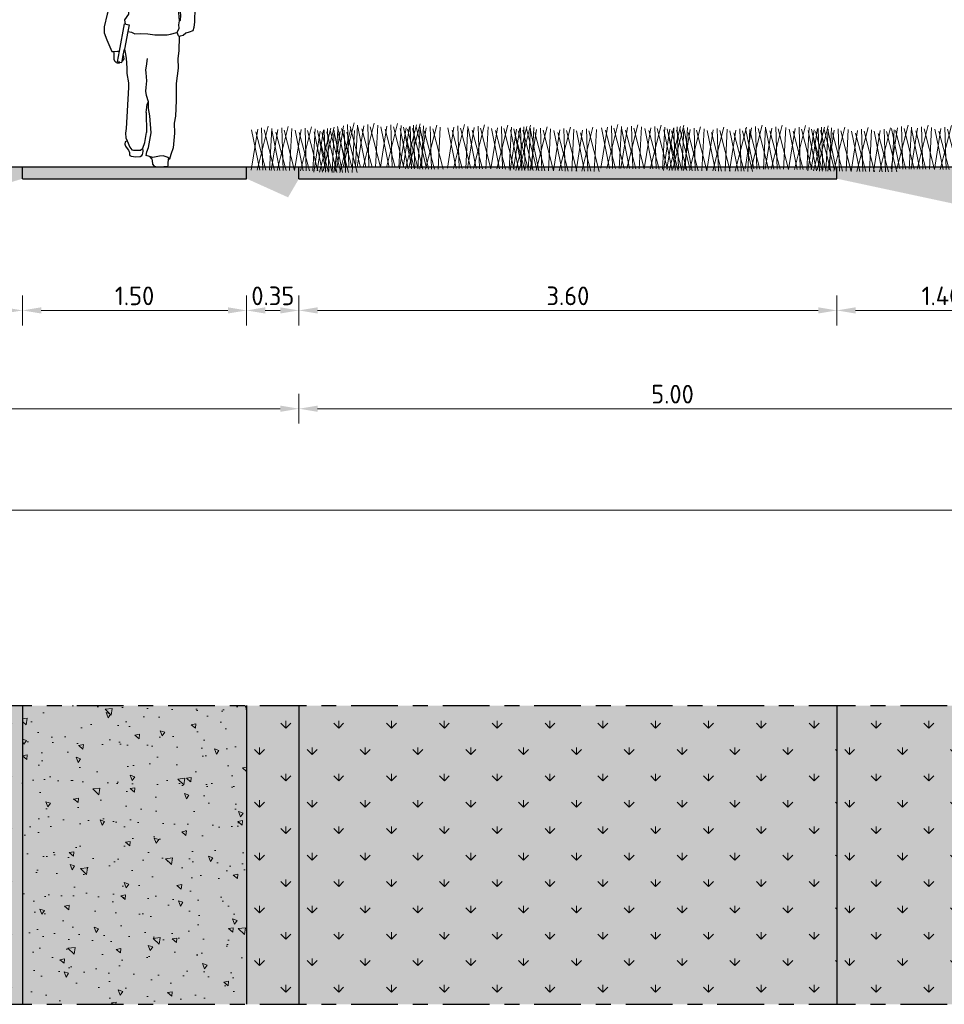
# Model space of a CAD drawing. Header units: metres. Extents: x 104013 to 108981, y 427946 to 428479.
# Tile 205 of 256: x 108865 to 108871, y 428212 to 428219. Entities that reach past the tile are written whole.
import ezdxf

# ---------------------------------------------------------------- set-up
doc = ezdxf.new("R2010")
doc.units = ezdxf.units.M
doc.linetypes.add('CENTER', pattern=[2, 1.25, -0.25, 0.25, -0.25])
doc.linetypes.add('XX-AFBREEK', pattern=[7, 4, -1, 1, -1])
doc.layers.get('DefPoints').update_dxf_attribs({"color": 211, "lineweight": 18})
for name, color, linetype, lineweight, true_color in [('N-WE-GR-GRAS_GAZON-V', 7, 'Continuous', 18, 0xdbffb8), ('N-WE-GR-HEESTER-SD', 7, 'Continuous', 0, 0x00c700), ('N-WE-VH-VERHARDING_HALFVERHARDING-V', 7, 'Continuous', 18, 0xd7aa8c)]:
    doc.layers.add(name, color=color, linetype=linetype, lineweight=lineweight, true_color=true_color)
for name, color, linetype, lineweight in [('N-WE-GR-KRUIDEN-AD-50', 92, 'Continuous', 18), ('N-WE-VH-KANTVERHARDING-M', 7, 'Continuous', 18), ('N-WE-VH-VERHARDING-GD', 7, 'Continuous', 25), ('N-WE-VH-VERHARDING_HALFVERHARDING-A-50', 252, 'Continuous', 18), ('X-XX-AL-AANKLEDING-SD', 251, 'Continuous', 25), ('X-XX-AL-AFBREEKLIJN-GD', 7, 'XX-AFBREEK', 25)]:
    doc.layers.add(name, color=color, linetype=linetype, lineweight=lineweight)
doc.styles.add('NLCS-ISO-M50-T25', font='NLCS-ISO.ttf', dxfattribs={"height": 0.125})
doc.dimstyles.new('NLCS-M50-T25-PIJL_l2_h1', dxfattribs={"dimscale": 0.05, "dimtxt": 2.5, "dimasz": 2.5, "dimexe": 2, "dimexo": 2, "dimgap": 0.7, "dimtad": 1, "dimzin": 0, "dimdsep": 46, "dimtxsty": 'NLCS-ISO-M50-T25', "dimcen": 2.5, "dimdle": 2, "dimclrd": 256, "dimclre": 256, "dimclrt": 256, "dimadec": 1, "dimazin": 0, "dimtfac": 1, "dimtofl": 0, "dimtmove": 1, "dimatfit": 0, "dimfxl": 2, "dimfxlon": 1, "dimtfillclr": 256, "dimtolj": 1, "dimtzin": 0, "dimlwd": 18, "dimlwe": 18, "dimarcsym": 0})

# ---------------------------------------------------------------- blocks, each defined once
blk = doc.blocks.new('bloemrijkmengsel')
for points in [[(0.0579, 0.0014), (-0.0067, 0.27)], [(0, 0), (0.0333, 0.276)], [(0.0394, 0.001), (0.1028, 0.2972)], [(0.0786, 0.0019), (0.0597, 0.286)], [(0.1557, 0.0038), (0.0769, 0.2727)], [(0.1224, 0.003), (0.1269, 0.2842)], [(0.0988, 0.0024), (0.021, 0.2569)]]:
    blk.add_lwpolyline(points)
blk = doc.blocks.new('*D2732')
at = {"layer": 'DefPoints', "color": 0, "transparency": 16777216}
for p in [(108861.3036, 428217.8883), (108886.3036, 428217.8883), (108886.3036, 428215.588)]:
    blk.add_point(p, dxfattribs=at)
at = {"layer": 'N-WE-VH-KANTVERHARDING-M', "lineweight": 18, "transparency": 16777216}
for p, q in [((108861.3036, 428215.688), (108861.3036, 428215.488)), ((108886.3036, 428215.688), (108886.3036, 428215.488)), ((108861.4286, 428215.588), (108886.1786, 428215.588))]:
    blk.add_line(p, q, dxfattribs=at)
at = {"layer": 'N-WE-VH-KANTVERHARDING-M', "transparency": 16777216}
for points in [[(108861.4286, 428215.6088), (108861.4286, 428215.5672), (108861.3036, 428215.588)], [(108886.1786, 428215.6088), (108886.1786, 428215.5672), (108886.3036, 428215.588)]]:
    blk.add_solid(points, dxfattribs=at)
at = {"layer": 'N-WE-VH-KANTVERHARDING-M', "transparency": 16777216, "insert": (108873.8036, 428215.6855), "char_height": 0.125, "attachment_point": 5, "style": 'NLCS-ISO-M50-T25'}
blk.add_mtext('\\A1;25.00', dxfattribs=at)
blk = doc.blocks.new('*D2791')
at = {"layer": 'DefPoints', "color": 0, "transparency": 16777216}
for p in [(108864.9536, 428217.8883), (108861.4036, 428217.6883), (108864.9536, 428216.9262)]:
    blk.add_point(p, dxfattribs=at)
at = {"layer": 'N-WE-VH-KANTVERHARDING-M', "lineweight": 18, "transparency": 16777216}
for p, q in [((108861.4036, 428217.0262), (108861.4036, 428216.8262)), ((108864.9536, 428217.0262), (108864.9536, 428216.8262)), ((108861.5286, 428216.9262), (108864.8286, 428216.9262))]:
    blk.add_line(p, q, dxfattribs=at)
at = {"layer": 'N-WE-VH-KANTVERHARDING-M', "transparency": 16777216}
for points in [[(108861.5286, 428216.9471), (108861.5286, 428216.9054), (108861.4036, 428216.9262)], [(108864.8286, 428216.9471), (108864.8286, 428216.9054), (108864.9536, 428216.9262)]]:
    blk.add_solid(points, dxfattribs=at)
at = {"layer": 'N-WE-VH-KANTVERHARDING-M', "transparency": 16777216, "insert": (108863.1786, 428217.0237), "char_height": 0.125, "attachment_point": 5, "style": 'NLCS-ISO-M50-T25'}
blk.add_mtext('\\A1;3.55', dxfattribs=at)
blk = doc.blocks.new('*D2792')
at = {"layer": 'DefPoints', "color": 0, "transparency": 16777216}
for p in [(108864.9536, 428217.8883), (108866.4536, 428217.8883), (108866.4536, 428216.9262)]:
    blk.add_point(p, dxfattribs=at)
at = {"layer": 'N-WE-VH-KANTVERHARDING-M', "lineweight": 18, "transparency": 16777216}
for p, q in [((108864.9536, 428217.0262), (108864.9536, 428216.8262)), ((108866.4536, 428217.0262), (108866.4536, 428216.8262)), ((108865.0786, 428216.9262), (108866.3286, 428216.9262))]:
    blk.add_line(p, q, dxfattribs=at)
at = {"layer": 'N-WE-VH-KANTVERHARDING-M', "transparency": 16777216}
for points in [[(108865.0786, 428216.9471), (108865.0786, 428216.9054), (108864.9536, 428216.9262)], [(108866.3286, 428216.9471), (108866.3286, 428216.9054), (108866.4536, 428216.9262)]]:
    blk.add_solid(points, dxfattribs=at)
at = {"layer": 'N-WE-VH-KANTVERHARDING-M', "transparency": 16777216, "insert": (108865.7036, 428217.0237), "char_height": 0.125, "attachment_point": 5, "style": 'NLCS-ISO-M50-T25'}
blk.add_mtext('\\A1;1.50', dxfattribs=at)
blk = doc.blocks.new('*D2793')
at = {"layer": 'DefPoints', "color": 0, "transparency": 16777216}
for p in [(108866.4536, 428217.8883), (108866.8036, 428217.8883), (108866.8036, 428216.9262)]:
    blk.add_point(p, dxfattribs=at)
at = {"layer": 'N-WE-VH-KANTVERHARDING-M', "lineweight": 18, "transparency": 16777216}
for p, q in [((108866.4536, 428217.0262), (108866.4536, 428216.8262)), ((108866.8036, 428217.0262), (108866.8036, 428216.8262)), ((108866.5786, 428216.9262), (108866.6786, 428216.9262))]:
    blk.add_line(p, q, dxfattribs=at)
at = {"layer": 'N-WE-VH-KANTVERHARDING-M', "transparency": 16777216}
for points in [[(108866.5786, 428216.9471), (108866.5786, 428216.9054), (108866.4536, 428216.9262)], [(108866.6786, 428216.9471), (108866.6786, 428216.9054), (108866.8036, 428216.9262)]]:
    blk.add_solid(points, dxfattribs=at)
at = {"layer": 'N-WE-VH-KANTVERHARDING-M', "transparency": 16777216, "insert": (108866.6286, 428217.0237), "char_height": 0.125, "attachment_point": 5, "style": 'NLCS-ISO-M50-T25'}
blk.add_mtext('\\A1;0.35', dxfattribs=at)
blk = doc.blocks.new('*D2777')
at = {"layer": 'DefPoints', "color": 0, "transparency": 16777216}
for p in [(108866.8036, 428217.8883), (108870.4036, 428217.8883), (108870.4036, 428216.9262)]:
    blk.add_point(p, dxfattribs=at)
at = {"layer": 'N-WE-VH-KANTVERHARDING-M', "lineweight": 18, "transparency": 16777216}
for p, q in [((108866.8036, 428217.0262), (108866.8036, 428216.8262)), ((108870.4036, 428217.0262), (108870.4036, 428216.8262)), ((108866.9286, 428216.9262), (108870.2786, 428216.9262))]:
    blk.add_line(p, q, dxfattribs=at)
at = {"layer": 'N-WE-VH-KANTVERHARDING-M', "transparency": 16777216}
for points in [[(108866.9286, 428216.9471), (108866.9286, 428216.9054), (108866.8036, 428216.9262)], [(108870.2786, 428216.9471), (108870.2786, 428216.9054), (108870.4036, 428216.9262)]]:
    blk.add_solid(points, dxfattribs=at)
at = {"layer": 'N-WE-VH-KANTVERHARDING-M', "transparency": 16777216, "insert": (108868.6036, 428217.0237), "char_height": 0.125, "attachment_point": 5, "style": 'NLCS-ISO-M50-T25'}
blk.add_mtext('\\A1;3.60', dxfattribs=at)
blk = doc.blocks.new('*D2778')
at = {"layer": 'DefPoints', "color": 0, "transparency": 16777216}
for p in [(108870.4036, 428217.8883), (108871.8036, 428217.8883), (108871.8036, 428216.9262)]:
    blk.add_point(p, dxfattribs=at)
at = {"layer": 'N-WE-VH-KANTVERHARDING-M', "lineweight": 18, "transparency": 16777216}
for p, q in [((108870.4036, 428217.0262), (108870.4036, 428216.8262)), ((108871.8036, 428217.0262), (108871.8036, 428216.8262)), ((108870.5286, 428216.9262), (108871.6786, 428216.9262))]:
    blk.add_line(p, q, dxfattribs=at)
at = {"layer": 'N-WE-VH-KANTVERHARDING-M', "transparency": 16777216}
for points in [[(108870.5286, 428216.9471), (108870.5286, 428216.9054), (108870.4036, 428216.9262)], [(108871.6786, 428216.9471), (108871.6786, 428216.9054), (108871.8036, 428216.9262)]]:
    blk.add_solid(points, dxfattribs=at)
at = {"layer": 'N-WE-VH-KANTVERHARDING-M', "transparency": 16777216, "insert": (108871.1036, 428217.0237), "char_height": 0.125, "attachment_point": 5, "style": 'NLCS-ISO-M50-T25'}
blk.add_mtext('\\A1;1.40', dxfattribs=at)
blk = doc.blocks.new('*D2758')
at = {"layer": 'DefPoints', "color": 0, "transparency": 16777216}
for p in [(108866.8036, 428217.8883), (108871.8036, 428217.2301), (108866.8036, 428216.268)]:
    blk.add_point(p, dxfattribs=at)
at = {"layer": 'N-WE-VH-KANTVERHARDING-M', "lineweight": 18, "transparency": 16777216}
for p, q in [((108866.8036, 428216.368), (108866.8036, 428216.168)), ((108871.8036, 428216.368), (108871.8036, 428216.168)), ((108871.6786, 428216.268), (108866.9286, 428216.268))]:
    blk.add_line(p, q, dxfattribs=at)
at = {"layer": 'N-WE-VH-KANTVERHARDING-M', "transparency": 16777216}
for points in [[(108866.9286, 428216.2889), (108866.9286, 428216.2472), (108866.8036, 428216.268)], [(108871.6786, 428216.2889), (108871.6786, 428216.2472), (108871.8036, 428216.268)]]:
    blk.add_solid(points, dxfattribs=at)
at = {"layer": 'N-WE-VH-KANTVERHARDING-M', "transparency": 16777216, "insert": (108869.3036, 428216.3655), "char_height": 0.125, "attachment_point": 5, "style": 'NLCS-ISO-M50-T25'}
blk.add_mtext('\\A1;5.00', dxfattribs=at)
blk = doc.blocks.new('*D2760')
at = {"layer": 'DefPoints', "color": 0, "transparency": 16777216}
for p in [(108861.3036, 428217.8883), (108866.8036, 428217.8883), (108861.3036, 428216.268)]:
    blk.add_point(p, dxfattribs=at)
at = {"layer": 'N-WE-VH-KANTVERHARDING-M', "lineweight": 18, "transparency": 16777216}
for p, q in [((108861.3036, 428216.368), (108861.3036, 428216.168)), ((108866.8036, 428216.368), (108866.8036, 428216.168)), ((108866.6786, 428216.268), (108861.4286, 428216.268))]:
    blk.add_line(p, q, dxfattribs=at)
at = {"layer": 'N-WE-VH-KANTVERHARDING-M', "transparency": 16777216}
for points in [[(108861.4286, 428216.2889), (108861.4286, 428216.2472), (108861.3036, 428216.268)], [(108866.6786, 428216.2889), (108866.6786, 428216.2472), (108866.8036, 428216.268)]]:
    blk.add_solid(points, dxfattribs=at)
at = {"layer": 'N-WE-VH-KANTVERHARDING-M', "transparency": 16777216, "insert": (108864.0536, 428216.3655), "char_height": 0.125, "attachment_point": 5, "style": 'NLCS-ISO-M50-T25'}
blk.add_mtext('\\A1;5.50', dxfattribs=at)
blk = doc.blocks.new('SAL-AANKLEDING_VOETGANGER_MAN_ACHTERAANZICHT-D')
for p, q in [((-0.0654, 1.7068), (-0.0458, 1.7207)), ((-0.0458, 1.7207), (-0.0254, 1.7288)), ((-0.0254, 1.7288), (-0.0075, 1.7288)), ((-0.0075, 1.7288), (0.0097, 1.7231)), ((0.0097, 1.7231), (0.0268, 1.706)), ((-0.0948, 1.6163), (-0.0882, 1.6505)), ((-0.0882, 1.6505), (-0.076, 1.6889)), ((-0.076, 1.6889), (-0.0654, 1.7068)), ((0.0268, 1.706), (0.0529, 1.675)), ((0.0529, 1.675), (0.0627, 1.6562)), ((0.0627, 1.6562), (0.0684, 1.6367)), ((-0.1004, 1.593), (-0.1011, 1.5887)), ((-0.1011, 1.5887), (-0.1009, 1.5711)), ((-0.0991, 1.5965), (-0.1004, 1.593)), ((-0.0966, 1.599), (-0.0991, 1.5965)), ((-0.095, 1.5999), (-0.0966, 1.599)), ((-0.0931, 1.5991), (-0.095, 1.5999)), ((-0.0931, 1.5991), (-0.0948, 1.6163)), ((-0.0915, 1.582), (-0.0931, 1.5991)), ((0.0659, 1.58), (0.0692, 1.6138)), ((0.0684, 1.6367), (0.0692, 1.6138)), ((-0.1009, 1.5711), (-0.0982, 1.5632)), ((-0.0982, 1.5632), (-0.0954, 1.5593)), ((-0.0954, 1.5593), (-0.0911, 1.5563)), ((-0.0882, 1.5804), (-0.0915, 1.582)), ((-0.0808, 1.5536), (-0.0911, 1.5563)), ((-0.0774, 1.5535), (-0.0882, 1.5804)), ((-0.0808, 1.5536), (-0.0774, 1.5535)), ((-0.0641, 1.5203), (-0.0774, 1.5535)), ((-0.0673, 1.4919), (-0.0641, 1.5203)), ((-0.0597, 1.5094), (-0.0641, 1.5203)), ((0.0399, 1.5261), (0.0374, 1.5192)), ((0.0399, 1.5261), (0.042, 1.5263)), ((0.042, 1.5263), (0.0434, 1.528)), ((0.0434, 1.528), (0.0494, 1.5374)), ((0.0585, 1.5589), (0.0494, 1.5374)), ((0.0585, 1.5589), (0.0659, 1.58)), ((-0.1172, 1.4548), (-0.1519, 1.4337)), ((-0.1193, 1.4593), (-0.1042, 1.4749)), ((-0.1193, 1.4593), (-0.1172, 1.4548)), ((-0.1172, 1.4548), (-0.1153, 1.4533)), ((-0.1153, 1.4533), (-0.1114, 1.4543)), ((-0.1114, 1.4543), (-0.0973, 1.4592)), ((-0.1042, 1.4749), (-0.0857, 1.4881)), ((-0.0973, 1.4592), (-0.0722, 1.4606)), ((-0.0857, 1.4881), (-0.0673, 1.4919)), ((-0.0722, 1.4606), (-0.0097, 1.4616)), ((-0.0673, 1.4919), (-0.0565, 1.4947)), ((-0.0523, 1.4996), (-0.0597, 1.5094)), ((-0.0565, 1.4947), (-0.0523, 1.4996)), ((-0.0425, 1.4955), (-0.0523, 1.4996)), ((-0.0262, 1.4947), (-0.0425, 1.4955)), ((0.0097, 1.4939), (-0.0262, 1.4947)), ((-0.0097, 1.4616), (0.0164, 1.4606)), ((0.0211, 1.4947), (0.0097, 1.4939)), ((0.0164, 1.4606), (0.0406, 1.4577)), ((0.0309, 1.5012), (0.0211, 1.4947)), ((0.0406, 1.4577), (0.0634, 1.4533)), ((0.0634, 1.4533), (0.0779, 1.45)), ((0.0808, 1.449), (0.0834, 1.4533)), ((0.0779, 1.45), (0.0808, 1.449)), ((-0.1702, 1.2703), (-0.1794, 1.3217)), ((-0.1739, 1.2299), (-0.1702, 1.2703)), ((-0.1831, 1.1454), (-0.1739, 1.2299)), ((-0.1794, 1.0995), (-0.1831, 1.1454)), ((-0.1831, 1.061), (-0.1794, 1.0995)), ((-0.1831, 1.0206), (-0.1831, 1.061)), ((-0.2088, 0.9838), (-0.1831, 1.0206)), ((-0.2458, 0.7732), (-0.2107, 0.957)), ((-0.2043, 0.9557), (-0.2088, 0.9838)), ((0.152, 0.95), (0.1575, 0.9761)), ((-0.1896, 0.9047), (-0.212, 0.7878)), ((0.1423, 0.8934), (0.1396, 0.8989)), ((0.1465, 0.8879), (0.1423, 0.8934)), ((0.1506, 0.8769), (0.1465, 0.8879)), ((0.1548, 0.8714), (0.1506, 0.8769)), ((-0.2859, 0.7717), (-0.2584, 0.7745)), ((-0.2584, 0.7745), (-0.251, 0.7745)), ((-0.2574, 0.7027), (-0.2458, 0.7732)), ((-0.251, 0.7745), (-0.2458, 0.7732)), ((-0.2434, 0.6998), (-0.2574, 0.7027)), ((-0.0665, 0.3632), (-0.062, 0.3979)), ((-0.062, 0.3979), (-0.0605, 0.419)), ((-0.0605, 0.419), (-0.0514, 0.4341)), ((-0.0665, 0.3632), (-0.0635, 0.2303)), ((-0.1042, 0.1111), (-0.0891, 0.1247)), ((-0.0665, 0.0749), (-0.062, 0.1005)), ((-0.0446, 0.0681), (-0.0665, 0.0749)), ((-0.062, 0.1005), (-0.0499, 0.1277))]:
    blk.add_line(p, q)
for points in [[(0.0374, 1.5192), (0.0309, 1.5012), (0.0292, 1.4982), (0.032, 1.4966), (0.0356, 1.4942), (0.0428, 1.4903), (0.0586, 1.4795), (0.0758, 1.4625), (0.0834, 1.4533), (0.1244, 1.4366), (0.1741, 1.4063), (0.2058, 1.369), (0.2195, 1.3456), (0.2251, 1.3208), (0.2333, 1.2877), (0.2402, 1.2767), (0.2416, 1.2615), (0.2568, 1.1609), (0.2595, 1.0644), (0.2581, 0.9706), (0.2526, 0.932), (0.2457, 0.91), (0.2223, 0.9003), (0.2002, 0.8948), (0.1823, 0.8796), (0.1603, 0.8741), (0.1548, 0.8714), (0.1523, 0.7767), (0.1463, 0.7239), (0.1478, 0.6605), (0.1342, 0.5563), (0.1342, 0.4431), (0.1297, 0.339), (0.1206, 0.2907), (0.1237, 0.2258), (0.1146, 0.1262), (0.098, 0.0809), (0.0905, 0.0497), (0.0799, 0.0628), (0.0678, 0.0673), (0.0482, 0.0734), (0.0225, 0.0704), (-0.0227, 0.0613), (-0.0446, 0.0681), (-0.0295, 0.0497), (-0.0278, 0.0497), (-0.0269, 0.0417), (-0.0235, 0.0165), (-0.0148, 0.007), (0, 0), (0.0484, 0), (0.0547, 0.0009), (0.0669, 0.0017), (0.0739, 0.0017), (0.0799, 0.0061), (0.0817, 0.0304), (0.0825, 0.0417), (0.0825, 0.0497), (0.0905, 0.0497)], [(-0.1519, 1.4337), (-0.1904, 1.4172), (-0.2235, 1.397), (-0.2418, 1.3493), (-0.2749, 1.263), (-0.2933, 1.1767), (-0.3079, 1.1032), (-0.3135, 1.0665), (-0.3263, 1.0206), (-0.3465, 0.9361), (-0.3465, 0.8975), (-0.33, 0.8498), (-0.2951, 0.7708), (-0.2859, 0.7717), (-0.2837, 0.7601), (-0.2832, 0.7453), (-0.2827, 0.7199), (-0.2781, 0.7097), (-0.2741, 0.7041), (-0.268, 0.6985), (-0.2608, 0.696), (-0.2542, 0.6955), (-0.2476, 0.6965), (-0.2456, 0.6965), (-0.2434, 0.6998), (-0.2294, 0.6969), (-0.2276, 0.7065), (-0.2198, 0.7471), (-0.2166, 0.7234), (-0.2196, 0.7153), (-0.2276, 0.7065)], [(-0.2107, 0.957), (-0.1808, 0.9512), (-0.1896, 0.9047), (-0.1647, 0.9), (-0.1426, 0.8908), (-0.1041, 0.8926), (-0.0544, 0.8889), (-0.0085, 0.8834), (0.0466, 0.8825), (0.0733, 0.8834), (0.0962, 0.8871), (0.1396, 0.8989), (0.1437, 0.9031), (0.1534, 0.9279), (0.152, 0.95)], [(-0.2198, 0.7471), (-0.212, 0.7878), (-0.2069, 0.7646), (-0.1993, 0.7269), (-0.1948, 0.6605), (-0.1948, 0.6243), (-0.1857, 0.5609), (-0.1857, 0.5307), (-0.1993, 0.256), (-0.2054, 0.2243), (-0.2023, 0.1941), (-0.1942, 0.174), (-0.1767, 0.1307), (-0.1631, 0.1126), (-0.151, 0.1111), (-0.1042, 0.1111)], [(-0.0499, 0.1277), (-0.0318, 0.2273), (-0.0424, 0.3405), (-0.0499, 0.3903), (-0.0514, 0.4341), (-0.065, 0.4763), (-0.0695, 0.505), (-0.0665, 0.5307), (-0.062, 0.576), (-0.0665, 0.6288), (-0.068, 0.6484), (-0.0635, 0.6741), (-0.0574, 0.7254)], [(-0.1942, 0.174), (-0.207, 0.167), (-0.2092, 0.1504), (-0.2047, 0.1375), (-0.1926, 0.1217), (-0.1836, 0.1111), (-0.1775, 0.0945), (-0.1775, 0.0816), (-0.1753, 0.0756), (-0.1669, 0.0703), (-0.136, 0.0673), (-0.1058, 0.0696), (-0.0945, 0.0756), (-0.0899, 0.0809), (-0.0877, 0.0907), (-0.0861, 0.1035), (-0.0891, 0.1247), (-0.0756, 0.1624), (-0.0635, 0.2303)]]:
    blk.add_lwpolyline(points)
blk.add_lwpolyline([(0.1713, 1.1498), (0.1699, 1.1388), (0.1603, 1.1305), (0.163, 1.1195), (0.1561, 1.0975), (0.1616, 1.0754), (0.1616, 1.0313), (0.163, 1.0203), (0.163, 1.0092), (0.1616, 0.9858), (0.1616, 0.9829), (0.1606, 0.9799), (0.1591, 0.9764), (0.1575, 0.9761), (0.1479, 1.0837), (0.1492, 1.1802), (0.1534, 1.2932), (0.1548, 1.2987), (0.1548, 1.3042), (0.1603, 1.307), (0.1672, 1.2973), (0.1685, 1.2863), (0.1685, 1.2394), (0.1603, 1.1953), (0.1589, 1.1733), (0.1658, 1.1498)], close=True)

msp = doc.modelspace()

# ---------------------------------------------------------------- hatches: boundary and pattern name
at = {"layer": 'N-WE-GR-GRAS_GAZON-V'}
h = msp.add_hatch(color=256, dxfattribs=at)
h.dxf.hatch_style = 1
h.paths.add_polyline_path([(108864.9536, 428217.8883), (108861.4036, 428217.8883), (108861.4036, 428217.6883), (108862.2494, 428217.5395), (108863.4765, 428217.707), (108864.251, 428217.5931), (108864.9536, 428217.8083)])
h = msp.add_hatch(color=256, dxfattribs=at)
h.dxf.hatch_style = 1
h.paths.add_polyline_path([(108866.8036, 428217.8083), (108866.8036, 428217.8883), (108866.4536, 428217.8883), (108866.4536, 428217.8083), (108866.731, 428217.6834)])
at = {"layer": 'N-WE-GR-GRAS_GAZON-V', "true_color": 0xbaff75}
h = msp.add_hatch(color=71, dxfattribs=at)
h.dxf.hatch_style = 1
h.paths.add_polyline_path([(108870.4036, 428217.8883), (108866.8036, 428217.8883), (108866.8036, 428217.8083), (108870.4036, 428217.8083)])
at = {"layer": 'N-WE-GR-GRAS_GAZON-V'}
h = msp.add_hatch(color=256, dxfattribs=at)
h.dxf.hatch_style = 1
h.paths.add_polyline_path([(108877.2036, 428217.8083), (108877.2036, 428217.8883), (108870.4036, 428217.8883), (108870.4036, 428217.8083), (108871.3017, 428217.6157), (108872.6349, 428217.7012), (108874.9625, 428217.5933), (108876.3148, 428217.7311), (108876.9333, 428217.6231)])
h = msp.add_hatch(color=256, dxfattribs=at)
h.dxf.hatch_style = 1
h.paths.add_polyline_path([(108864.9536, 428214.2801), (108861.4036, 428214.2801), (108861.4036, 428212.2801), (108864.9536, 428212.2801)])
h = msp.add_hatch(color=256, dxfattribs=at)
h.dxf.hatch_style = 1
h.paths.add_polyline_path([(108866.8036, 428214.2801), (108866.4536, 428214.2801), (108866.4536, 428212.2801), (108866.8036, 428212.2801)])
at = {"layer": 'N-WE-GR-GRAS_GAZON-V', "true_color": 0xbaff75}
h = msp.add_hatch(color=71, dxfattribs=at)
h.dxf.hatch_style = 1
h.paths.add_polyline_path([(108870.4036, 428214.2801), (108866.8036, 428214.2801), (108866.8036, 428212.2801), (108870.4036, 428212.2801)])
at = {"layer": 'N-WE-GR-GRAS_GAZON-V'}
h = msp.add_hatch(color=256, dxfattribs=at)
h.dxf.hatch_style = 1
h.paths.add_polyline_path([(108870.4036, 428214.2801), (108870.4036, 428212.2801), (108877.2036, 428212.2801), (108877.2036, 428214.2801)])
at = {"layer": 'N-WE-GR-KRUIDEN-AD-50'}
h = msp.add_hatch(dxfattribs=at)
h.set_pattern_fill('AGR-KRUIDEN', color=256, scale=0.025, pattern_type=2)
h.set_pattern_definition([(90, (2414.87159, -84.68997), (-0.17677669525, 0.17677669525), [0.046875, -0.30667839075]), (45, (2414.8716, -84.68997), (-0.1767766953, 0.1767766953), [0.046875, -0.203125]), (135, (2414.8716, -84.68997), (-0.1767766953, -0.1767766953), [0.046875, -0.203125])])
h.paths.add_polyline_path([(108861.4036, 428212.2801), (108861.4036, 428214.2801), (108864.9536, 428214.2801), (108864.9536, 428212.2801)])
h = msp.add_hatch(dxfattribs=at)
h.set_pattern_fill('AGR-KRUIDEN', color=256, scale=0.025, pattern_type=2)
h.set_pattern_definition([(90, (2419.92159, -84.68997), (-0.17677669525, 0.17677669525), [0.046875, -0.30667839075]), (45, (2419.9216, -84.68997), (-0.1767766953, 0.1767766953), [0.046875, -0.203125]), (135, (2419.9216, -84.68997), (-0.1767766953, -0.1767766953), [0.046875, -0.203125])])
h.paths.add_polyline_path([(108866.4536, 428212.2801), (108866.4536, 428214.2801), (108870.4036, 428214.2801), (108870.4036, 428212.2801)])
h = msp.add_hatch(dxfattribs=at)
h.set_pattern_fill('AGR-KRUIDEN', color=256, scale=0.025, pattern_type=2)
h.set_pattern_definition([(90, (2423.87159, -84.68997), (-0.17677669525, 0.17677669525), [0.046875, -0.30667839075]), (45, (2423.8716, -84.68997), (-0.1767766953, 0.1767766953), [0.046875, -0.203125]), (135, (2423.8716, -84.68997), (-0.1767766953, -0.1767766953), [0.046875, -0.203125])])
h.paths.add_polyline_path([(108870.4036, 428212.2801), (108870.4036, 428214.2801), (108871.8036, 428214.2801), (108871.8036, 428212.2801)])
at = {"layer": 'N-WE-VH-VERHARDING_HALFVERHARDING-A-50'}
h = msp.add_hatch(dxfattribs=at)
h.set_pattern_fill('AVH-HALFVERHARDING', color=256, scale=0.05, angle=90, pattern_type=2)
h.set_pattern_definition([(140, (108866.30458, 428279.79228), (0.0313761, 0.3586301), [0.0375, -0.4125]), (85, (108866.30458, 428279.79228), (-0.376096, -0.0693757), [0.03, -0.33]), (190.4514, (108866.3072, 428279.82216), (-0.3447198, 0.2892547), [0.03187, -0.350571]), (136.1842, (108866.20458, 428279.79228), (0.0827595, 0.5336205), [0.05625, -0.61875]), (186.6356, (108866.21147, 428279.83675), (-0.487059, 0.4673314), [0.047805, -0.5258565]), (81.1842, (108866.2046, 428279.7923), (-0.4870593, 0.467331), [0.045, -0.495]), (111, (108866.22958, 428279.84228), (0.2013094, 0.2984535), [0.0375, -0.4125]), (56, (108866.22958, 428279.84228), (-0.362575, 0.1216577), [0.03, -0.33]), (161.4514, (108866.24635, 428279.86715), (-0.1612652, 0.4201113), [0.03187, -0.350571]), (127.5, (108866.30458, 428279.79228), (-0.16644693, 0.00607993), [0, -0.326, 0, -0.335, 0, -0.33125]), (97.5, (108866.30458, 428279.79228), (-0.19720586, 0.13153477), [0, -0.191, 0, -0.3185, 0, -0.12625]), (57.5, (108866.30458, 428279.68078), (0.01127744, 0.26691122), [0, -0.125, 0, -0.39, 0, -0.5175]), (47.5, (108866.30458, 428279.63078), (-0.0500525, 0.2915931), [0, -0.1625, 0, -0.259, 0, -0.3675])])
h.paths.add_polyline_path([(108866.4536, 428212.2801), (108866.4536, 428214.2801), (108866.1536, 428214.2801), (108864.9536, 428214.2801), (108864.9536, 428212.2801)])
at = {"layer": 'N-WE-VH-VERHARDING_HALFVERHARDING-V'}
for points in [[(108866.4536, 428217.8883), (108864.9536, 428217.8883), (108864.9536, 428217.8083), (108866.4536, 428217.8083)], [(108866.4536, 428212.2801), (108866.4536, 428214.2801), (108866.1536, 428214.2801), (108864.9536, 428214.2801), (108864.9536, 428212.2801)]]:
    msp.add_hatch(color=256, dxfattribs=at).paths.add_polyline_path(points)

# ---------------------------------------------------------------- linework, layer by layer
at = {"layer": 'N-WE-VH-VERHARDING-GD', "flags": 128}
for points in [[(108861.4036, 428217.8883), (108864.9536, 428217.8883)], [(108864.9536, 428217.8883), (108866.4536, 428217.8883)], [(108864.9536, 428217.8083), (108864.9536, 428217.8883)], [(108866.4536, 428217.8883), (108866.8036, 428217.8883)], [(108866.4536, 428217.8083), (108866.4536, 428217.8883)], [(108866.8036, 428217.8883), (108880.8036, 428217.8883)], [(108866.8036, 428217.8083), (108866.8036, 428217.8883)], [(108870.4036, 428217.8083), (108870.4036, 428217.8883)], [(108864.9536, 428217.8083), (108866.4536, 428217.8083)], [(108866.8036, 428217.8083), (108870.4036, 428217.8083)], [(108864.9536, 428214.2801), (108864.9536, 428212.2801)], [(108866.4536, 428214.2801), (108866.4536, 428212.2801)], [(108866.8036, 428214.2801), (108866.8036, 428212.2801)], [(108870.4036, 428214.2801), (108870.4036, 428212.2801)]]:
    msp.add_lwpolyline(points, dxfattribs=at)
at = {"layer": 'X-XX-AL-AFBREEKLIJN-GD', "linetype": 'CENTER', "ltscale": 0.25}
for points in [[(108859.8036, 428214.2801), (108887.8036, 428214.2801)], [(108859.8036, 428212.2801), (108887.8036, 428212.2801)]]:
    msp.add_lwpolyline(points, dxfattribs=at)

# ---------------------------------------------------------------- block references
at = {"layer": 'N-WE-GR-HEESTER-SD', "rotation": 357.9079296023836}
for p in [(108866.484, 428217.8657), (108866.6186, 428217.8641), (108866.7743, 428217.8623), (108866.9025, 428217.8522), (108866.9256, 428217.8605), (108867.0371, 428217.8506), (108867.0591, 428217.8881), (108867.1937, 428217.8865), (108867.3494, 428217.8847), (108867.4776, 428217.8746), (108867.5006, 428217.8829), (108867.6122, 428217.8731), (108867.7977, 428217.8776), (108867.9323, 428217.8761), (108868.088, 428217.8742), (108868.2162, 428217.8642), (108868.2393, 428217.8724), (108868.3508, 428217.8626), (108868.5065, 428217.8607), (108868.6578, 428217.8589), (108868.8243, 428217.8776), (108868.9589, 428217.8761), (108869.1146, 428217.8742), (108869.2428, 428217.8642), (108869.2658, 428217.8724), (108869.3774, 428217.8626), (108869.5331, 428217.8607), (108869.6843, 428217.8589), (108869.7898, 428217.8741), (108869.9244, 428217.8725), (108870.0801, 428217.8706), (108870.2083, 428217.8606), (108870.2313, 428217.8688), (108870.3429, 428217.859), (108870.4986, 428217.8571), (108870.6498, 428217.8554), (108870.7661, 428217.8741), (108870.9007, 428217.8725), (108871.0564, 428217.8706)]:
    msp.add_blockref('bloemrijkmengsel', p, dxfattribs=at)
at = {"layer": 'X-XX-AL-AANKLEDING-SD'}
msp.add_blockref('SAL-AANKLEDING_VOETGANGER_MAN_ACHTERAANZICHT-D', (108865.8475, 428217.8883), dxfattribs=at)

# ---------------------------------------------------------------- dimensions: what is measured, and where the dimension line sits
at = {"layer": 'N-WE-VH-KANTVERHARDING-M'}
dim = msp.add_aligned_dim(p1=(108861.3036, 428217.8883), p2=(108886.3036, 428217.8883), distance=-2.3003, dimstyle='NLCS-M50-T25-PIJL_l2_h1', dxfattribs=at)
dim.commit()
dim.dimension.update_dxf_attribs({"geometry": '*D2732', "text_midpoint": (108873.8036, 428215.6855)})
for base, p1, p2, picture, middle in [((108861.3036, 428216.268), (108866.8036, 428217.8883), (108861.3036, 428217.8883), '*D2760', (108864.0536, 428216.3655)), ((108864.9536, 428216.9262), (108861.4036, 428217.6883), (108864.9536, 428217.8883), '*D2791', (108863.1786, 428217.0237)), ((108866.4536, 428216.9262), (108864.9536, 428217.8883), (108866.4536, 428217.8883), '*D2792', (108865.7036, 428217.0237)), ((108866.8036, 428216.9262), (108866.4536, 428217.8883), (108866.8036, 428217.8883), '*D2793', (108866.6286, 428217.0237)), ((108870.4036, 428216.9262), (108866.8036, 428217.8883), (108870.4036, 428217.8883), '*D2777', (108868.6036, 428217.0237)), ((108866.8036, 428216.268), (108871.8036, 428217.2301), (108866.8036, 428217.8883), '*D2758', (108869.3036, 428216.3655)), ((108871.8036, 428216.9262), (108870.4036, 428217.8883), (108871.8036, 428217.8883), '*D2778', (108871.1036, 428217.0237))]:
    dim = msp.add_linear_dim(base=base, p1=p1, p2=p2, angle=180, dimstyle='NLCS-M50-T25-PIJL_l2_h1', dxfattribs=at)
    dim.commit()
    dim.dimension.update_dxf_attribs({"geometry": picture, "text_midpoint": middle})

doc.saveas('drawing.dxf')
